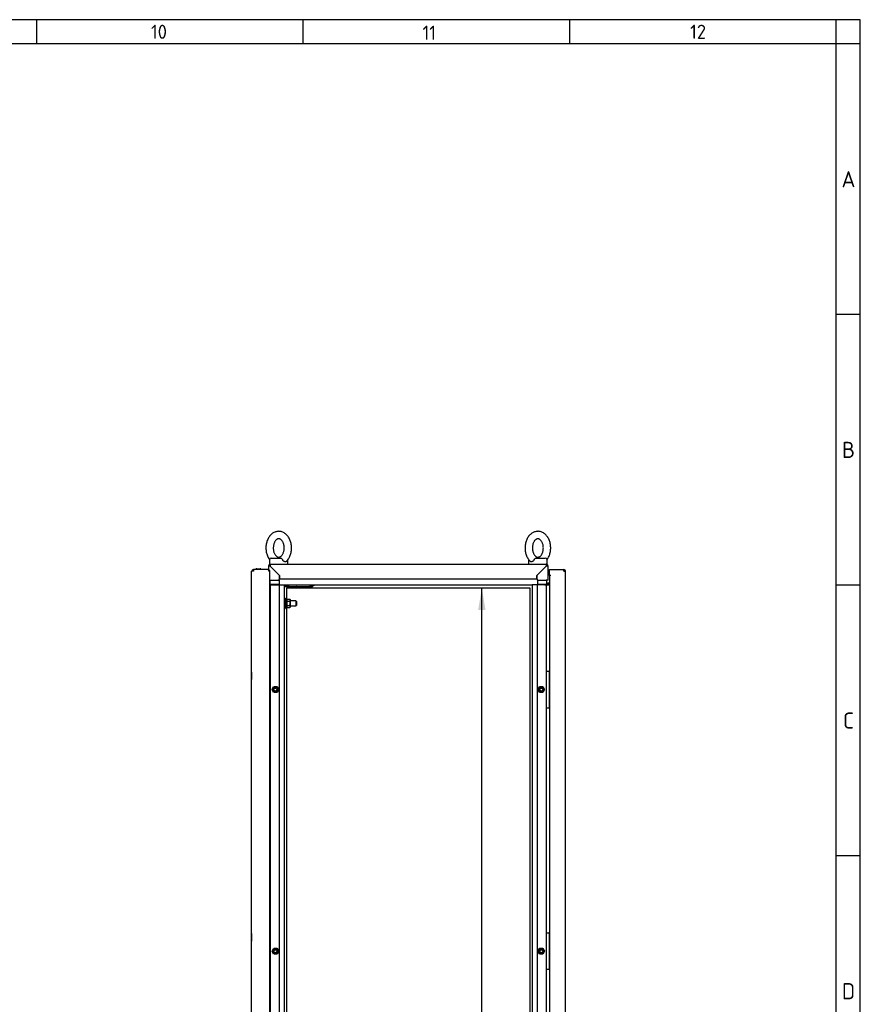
# Model space of a CAD drawing. Extents: x -15 to 412, y 11 to 308.
# Tile 9 of 9: x 307 to 412, y 165 to 288. Entities that reach past the tile are written whole.
import ezdxf
from ezdxf.lldxf.tags import DXFTag

# ---------------------------------------------------------------- set-up
doc = ezdxf.new("R2010")
doc.units = 0
doc.layers.get('0').update_dxf_attribs({"linetype": 'CONTINUOUS'})
for name, color, linetype in [('_TRANSLATION', 7, 'CONTINUOUS'), ('AE00100_03', 7, 'CONTINUOUS'), ('AE00198_03', 7, 'CONTINUOUS'), ('AE00217_25', 7, 'CONTINUOUS'), ('AE00219_00', 7, 'CONTINUOUS'), ('AE00219_03', 7, 'CONTINUOUS'), ('AE00224_00', 7, 'CONTINUOUS'), ('AE00368_00', 7, 'CONTINUOUS'), ('AE00500_10', 7, 'CONTINUOUS'), ('AE00715_01', 7, 'CONTINUOUS'), ('DEFAULT', 7, 'CONTINUOUS'), ('DV3__TRANSLATION', 7, 'CONTINUOUS'), ('F0000000_08', 7, 'CONTINUOUS'), ('F0000000_80', 7, 'CONTINUOUS'), ('F0000000_81', 7, 'CONTINUOUS'), ('M0000000_06', 7, 'CONTINUOUS'), ('M0000000_29', 7, 'CONTINUOUS'), ('M0000000_36', 7, 'CONTINUOUS'), ('M0000000_43', 7, 'CONTINUOUS'), ('M0000000_44', 7, 'CONTINUOUS'), ('M0000000_58', 7, 'CONTINUOUS')]:
    doc.layers.add(name, color=color, linetype=linetype)
doc.styles.add('SEACAD_ARIAL', font='arial.ttf')
doc.styles.add('SEACAD_ARIALI', font='ariali.ttf')
tags = doc.linetypes.add('CENTER2', pattern=[28.575, 19.05, -3.175, 3.175, -3.175]).pattern_tags.tags
tags[10:11] = [DXFTag(74, 4), DXFTag(75, 0), DXFTag(340, '0'), DXFTag(46, 0.0), DXFTag(50, 0.0), DXFTag(44, 0.0), DXFTag(45, 0.0)]
tags[8:9] = [DXFTag(74, 4), DXFTag(75, 0), DXFTag(340, '0'), DXFTag(46, 0.0), DXFTag(50, 0.0), DXFTag(44, 0.0), DXFTag(45, 0.0)]
tags[6:7] = [DXFTag(74, 4), DXFTag(75, 0), DXFTag(340, '0'), DXFTag(46, 0.0), DXFTag(50, 0.0), DXFTag(44, 0.0), DXFTag(45, 0.0)]
tags[4:5] = [DXFTag(74, 4), DXFTag(75, 0), DXFTag(340, '0'), DXFTag(46, 0.0), DXFTag(50, 0.0), DXFTag(44, 0.0), DXFTag(45, 0.0)]
doc.dimstyles.new('ISO', dxfattribs={"dimtxt": 2.75, "dimasz": 2.75, "dimexe": 1.375, "dimexo": 1.375, "dimgap": 0.6875, "dimtad": 1, "dimdec": 1, "dimlfac": 13.000013, "dimtxsty": 'SEACAD_ARIAL', "dimblk1": '_SE_FILLED', "dimblk2": '_SE_FILLED', "dimsah": 1, "dimcen": 1.375, "dimazin": 3, "dimtfac": 0.7, "dimtdec": 3, "dimtmove": 0, "dimatfit": 3})

# ---------------------------------------------------------------- blocks, each defined once
blk = doc.blocks.new('SE2')
at = {"layer": 'AE00100_03', "color": 7, "linetype": 'CONTINUOUS'}
blk.add_line((336.66, 218.99), (337.08, 218.99), dxfattribs=at)
for centre, start, end in [((336.66, 218.89), 90, 180), ((337.08, 218.89), 0, 90)]:
    blk.add_arc(centre, 0.1, start, end, dxfattribs=at)
at = {"layer": 'AE00198_03', "color": 7, "linetype": 'CONTINUOUS'}
for p, q in [((373.25, 206.02), (373.22, 206.02)), ((373.22, 205.21), (373.25, 205.21)), ((373.25, 202.56), (373.22, 202.56)), ((373.22, 201.75), (373.25, 201.75)), ((373.25, 173.33), (373.22, 173.33)), ((373.22, 172.52), (373.25, 172.52)), ((373.25, 169.87), (373.22, 169.87)), ((373.22, 169.06), (373.25, 169.06))]:
    blk.add_line(p, q, dxfattribs=at)
at = {"layer": 'AE00217_25', "color": 7, "linetype": 'CONTINUOUS'}
for p, q in [((340.29, 214.96), (340.14, 214.96)), ((340.14, 214.35), (340.29, 214.35)), ((341.54, 214.96), (340.87, 214.96)), ((340.87, 214.35), (341.54, 214.35)), ((341.54, 214.96), (341.54, 214.35)), ((341.64, 214.91), (341.54, 214.96)), ((341.54, 214.35), (341.64, 214.4)), ((341.64, 214.91), (341.64, 214.4))]:
    blk.add_line(p, q, dxfattribs=at)
at = {"layer": 'AE00219_00', "color": 7, "linetype": 'CONTINUOUS'}
for p, q in [((340.76, 216.73), (340.72, 216.69)), ((340.72, 216.69), (341.64, 216.69)), ((340.72, 216.69), (340.72, 216.66)), ((340.72, 216.66), (341.64, 216.66)), ((340.95, 216.96), (340.95, 216.92)), ((341.41, 216.92), (341.41, 216.96)), ((341.64, 216.69), (341.6, 216.73)), ((341.64, 216.66), (341.64, 216.69)), ((342.68, 216.73), (342.64, 216.69)), ((342.64, 216.69), (343.56, 216.69)), ((342.64, 216.69), (342.64, 216.66)), ((342.64, 216.66), (343.56, 216.66)), ((342.87, 216.96), (342.87, 216.92)), ((343.33, 216.92), (343.33, 216.96)), ((343.56, 216.69), (343.52, 216.73)), ((343.56, 216.66), (343.56, 216.69))]:
    blk.add_line(p, q, dxfattribs=at)
at = {"layer": 'AE00219_03', "color": 7, "linetype": 'CONTINUOUS'}
for p, q in [((336.01, 206.08), (336.01, 205.16)), ((336.02, 206.08), (336.01, 206.08)), ((336.01, 205.16), (336.02, 205.16)), ((336.01, 173.39), (336.01, 172.46)), ((336.02, 173.39), (336.01, 173.39)), ((336.01, 172.46), (336.02, 172.46))]:
    blk.add_line(p, q, dxfattribs=at)
at = {"layer": 'AE00224_00', "color": 7, "linetype": 'CONTINUOUS'}
for p, q in [((340.29, 214), (340.29, 215.31)), ((340.41, 215.31), (340.29, 215.31)), ((340.41, 214), (340.41, 215.31)), ((340.48, 215.12), (340.41, 215.31)), ((340.41, 214), (340.48, 214.19)), ((340.48, 215.19), (340.79, 215.19)), ((340.48, 215.06), (340.48, 215.19)), ((340.48, 214.92), (340.48, 215.06)), ((340.48, 214.92), (340.79, 214.92)), ((340.48, 214.66), (340.48, 214.92)), ((340.48, 214.39), (340.48, 214.66)), ((340.48, 214.39), (340.79, 214.39)), ((340.48, 214.26), (340.48, 214.39)), ((340.48, 214.12), (340.48, 214.26)), ((340.48, 214.12), (340.79, 214.12)), ((340.87, 215.08), (340.79, 215.19)), ((340.79, 214.12), (340.87, 214.23)), ((340.87, 214.23), (340.87, 215.08)), ((340.29, 214), (340.41, 214))]:
    blk.add_line(p, q, dxfattribs=at)
for points, knots in [([(340.79, 214.92), (340.82, 214.97), (340.84, 215.01), (340.84, 215.07), (340.84, 215.08), (340.83, 215.1), (340.83, 215.11), (340.82, 215.15), (340.8, 215.17), (340.79, 215.19)], [0, 0, 0, 0, 0.5, 0.5, 0.625, 0.625, 0.75, 0.75, 1, 1, 1, 1]), ([(340.79, 214.39), (340.8, 214.43), (340.82, 214.48), (340.84, 214.56), (340.84, 214.61), (340.84, 214.68), (340.84, 214.7), (340.83, 214.75), (340.83, 214.77), (340.82, 214.84), (340.8, 214.88), (340.79, 214.92)], [0, 0, 0, 0, 0.25, 0.25, 0.5, 0.5, 0.625, 0.625, 0.75, 0.75, 1, 1, 1, 1]), ([(340.79, 214.12), (340.82, 214.17), (340.84, 214.21), (340.84, 214.27), (340.84, 214.28), (340.83, 214.3), (340.83, 214.31), (340.82, 214.35), (340.8, 214.37), (340.79, 214.39)], [0, 0, 0, 0, 0.5, 0.5, 0.625, 0.625, 0.75, 0.75, 1, 1, 1, 1])]:
    blk.add_open_spline(points, degree=3, knots=knots, dxfattribs=at)
at = {"layer": 'AE00368_00', "color": 7, "linetype": 'CONTINUOUS'}
for p, q in [((340.39, 216.96), (340.39, 216.92)), ((341.96, 216.92), (341.96, 216.96)), ((342.32, 216.96), (342.32, 216.92)), ((343.64, 216.92), (343.88, 216.92)), ((343.88, 216.92), (343.88, 216.96))]:
    blk.add_line(p, q, dxfattribs=at)
for centre, start, end in [((340.68, 216.98), 270, 343.3985), ((341.67, 216.98), 196.6015, 270), ((342.61, 216.98), 270, 343.3985), ((343.59, 216.98), 196.6015, 270)]:
    blk.add_arc(centre, 0.0538, start, end, dxfattribs=at)
at = {"layer": 'AE00500_10', "color": 7, "linetype": 'CONTINUOUS'}
for p, q in [((338.29, 205.98), (338.33, 205.98)), ((338.33, 205.26), (338.29, 205.26)), ((338.57, 203.89), (338.77, 204.25)), ((338.78, 204.25), (339.19, 204.25)), ((339.19, 204.25), (339.4, 203.89)), ((371.8, 203.89), (372.01, 204.25)), ((372.01, 204.25), (372.42, 204.25)), ((372.43, 204.25), (372.63, 203.89)), ((338.77, 203.53), (338.57, 203.88)), ((338.65, 203.89), (338.82, 204.17)), ((338.82, 203.6), (338.65, 203.89)), ((339.19, 203.52), (338.78, 203.52)), ((338.82, 204.17), (339.15, 204.17)), ((339.15, 203.6), (338.82, 203.6)), ((339.15, 204.17), (339.32, 203.89)), ((339.32, 203.89), (339.15, 203.6)), ((339.4, 203.88), (339.19, 203.53)), ((372.01, 203.53), (371.8, 203.88)), ((371.88, 203.89), (372.05, 204.17)), ((372.05, 203.6), (371.88, 203.89)), ((372.42, 203.52), (372.01, 203.52)), ((372.05, 204.17), (372.38, 204.17)), ((372.38, 203.6), (372.05, 203.6)), ((372.38, 204.17), (372.55, 203.89)), ((372.55, 203.89), (372.38, 203.6)), ((372.63, 203.88), (372.43, 203.53)), ((338.29, 202.52), (338.33, 202.52)), ((338.33, 201.79), (338.29, 201.79)), ((338.29, 173.29), (338.33, 173.29)), ((338.33, 172.56), (338.29, 172.56)), ((338.57, 171.2), (338.77, 171.55)), ((338.77, 170.83), (338.57, 171.19)), ((338.65, 171.19), (338.82, 171.48)), ((338.82, 170.91), (338.65, 171.19)), ((338.78, 171.56), (339.19, 171.56)), ((338.82, 171.48), (339.15, 171.48)), ((339.15, 171.48), (339.32, 171.19)), ((339.32, 171.19), (339.15, 170.91)), ((339.19, 171.55), (339.4, 171.2)), ((339.4, 171.19), (339.19, 170.83)), ((371.8, 171.2), (372.01, 171.55)), ((372.01, 170.83), (371.8, 171.19)), ((371.88, 171.19), (372.05, 171.48)), ((372.05, 170.91), (371.88, 171.19)), ((372.01, 171.56), (372.42, 171.56)), ((372.05, 171.48), (372.38, 171.48)), ((372.38, 171.48), (372.55, 171.19)), ((372.55, 171.19), (372.38, 170.91)), ((372.43, 171.55), (372.63, 171.2)), ((372.63, 171.19), (372.43, 170.83)), ((338.29, 169.82), (338.33, 169.82)), ((339.19, 170.83), (338.78, 170.83)), ((339.15, 170.91), (338.82, 170.91)), ((372.42, 170.83), (372.01, 170.83)), ((372.38, 170.91), (372.05, 170.91)), ((338.33, 169.1), (338.29, 169.1))]:
    blk.add_line(p, q, dxfattribs=at)
for centre in [(338.98, 203.89), (372.22, 203.89), (338.98, 171.19), (372.22, 171.19)]:
    blk.add_circle(centre, 0.189, dxfattribs=at)
for centre, radius, start, end in [((338.78, 204.24), 0.00385, 90, 150), ((339.19, 204.24), 0.00385, 30, 90), ((372.01, 204.24), 0.00385, 90, 150), ((372.42, 204.24), 0.00385, 30, 90), ((338.57, 203.89), 0.00385, 150, 210), ((338.98, 203.89), 0.231, 75, 15), ((338.78, 203.53), 0.00385, 210, 270), ((339.19, 203.53), 0.00385, 270, 330), ((339.4, 203.89), 0.00385, 330, 30), ((371.8, 203.89), 0.00385, 150, 210), ((372.22, 203.89), 0.231, 75, 15), ((372.01, 203.53), 0.00385, 210, 270), ((372.42, 203.53), 0.00385, 270, 330), ((372.63, 203.89), 0.00385, 330, 30), ((338.57, 171.19), 0.00385, 150, 210), ((338.98, 171.19), 0.231, 75, 15), ((338.78, 171.55), 0.00385, 90, 150), ((339.19, 171.55), 0.00385, 30, 90), ((339.4, 171.19), 0.00385, 330, 30), ((371.8, 171.19), 0.00385, 150, 210), ((372.22, 171.19), 0.231, 75, 15), ((372.01, 171.55), 0.00385, 90, 150), ((372.42, 171.55), 0.00385, 30, 90), ((372.63, 171.19), 0.00385, 330, 30), ((338.78, 170.84), 0.00385, 210, 270), ((339.19, 170.84), 0.00385, 270, 330), ((372.01, 170.84), 0.00385, 210, 270), ((372.42, 170.84), 0.00385, 270, 330)]:
    blk.add_arc(centre, radius, start, end, dxfattribs=at)
at = {"layer": 'AE00715_01', "color": 7, "linetype": 'CONTINUOUS'}
for p, q in [((338.48, 220.31), (339.66, 220.31)), ((371.54, 220.31), (372.72, 220.31)), ((338.25, 220.08), (338.25, 219.54)), ((338.25, 219.54), (338.35, 219.54)), ((338.95, 219.54), (339.87, 219.54)), ((340.56, 219.54), (340.56, 220.08)), ((370.64, 220.08), (370.64, 219.54)), ((371.33, 219.54), (372.25, 219.54)), ((372.85, 219.54), (372.95, 219.54)), ((372.95, 219.54), (372.95, 220.08))]:
    blk.add_line(p, q, dxfattribs=at)
for centre, start, end in [((338.48, 220.08), 90, 180), ((372.72, 220.08), 0, 90), ((340.33, 220.08), 0, 10.5208), ((370.87, 220.08), 169.4373, 180)]:
    blk.add_arc(centre, 0.231, start, end, dxfattribs=at)
for points, knots in [([(339.41, 223.66), (339.36, 223.65), (339.26, 223.65), (339.09, 223.62), (338.9, 223.56), (338.72, 223.47), (338.55, 223.35), (338.4, 223.21), (338.26, 223.04), (338.13, 222.85), (338.02, 222.64), (337.93, 222.42), (337.87, 222.18), (337.82, 221.94), (337.8, 221.69), (337.8, 221.44), (337.83, 221.19), (337.88, 220.94), (337.95, 220.71), (338.04, 220.48), (338.14, 220.28), (338.22, 220.17), (338.26, 220.12)], [0, 0, 0, 0, 0.0298161, 0.0750294, 0.1202531, 0.165812, 0.211972, 0.2588841, 0.3065619, 0.354895, 0.4037001, 0.4527876, 0.5020055, 0.5512569, 0.6005257, 0.6498292, 0.6992021, 0.748673, 0.798279, 0.8480386, 0.8979321, 0.9385814, 0.9385814, 0.9385814, 0.9385814]), ([(339.41, 222.73), (339.42, 222.73), (339.46, 222.73), (339.53, 222.72), (339.61, 222.68), (339.7, 222.61), (339.79, 222.53), (339.87, 222.41), (339.95, 222.28), (340.01, 222.12), (340.05, 221.95), (340.08, 221.78), (340.09, 221.59), (340.08, 221.41), (340.06, 221.23), (340.01, 221.06), (339.95, 220.9), (339.88, 220.77), (339.8, 220.65), (339.72, 220.56), (339.63, 220.49), (339.55, 220.45), (339.46, 220.43), (339.38, 220.42), (339.29, 220.44), (339.21, 220.48), (339.12, 220.54), (339.03, 220.63), (338.95, 220.74), (338.87, 220.87), (338.81, 221.03), (338.77, 221.2), (338.74, 221.37), (338.72, 221.56), (338.73, 221.74), (338.76, 221.92), (338.8, 222.09), (338.86, 222.25), (338.93, 222.39), (339.01, 222.5), (339.09, 222.59), (339.18, 222.66), (339.27, 222.71), (339.34, 222.73), (339.39, 222.73), (339.41, 222.73)], [0, 0, 0, 0, 0.011208, 0.038243, 0.062345, 0.085024, 0.109156, 0.132544, 0.155672, 0.178763, 0.201893, 0.225095, 0.248353, 0.271628, 0.294862, 0.318, 0.341007, 0.363877, 0.386658, 0.40946, 0.432501, 0.456238, 0.481495, 0.509651, 0.536938, 0.561143, 0.583874, 0.608062, 0.631473, 0.654606, 0.677697, 0.700824, 0.724022, 0.747278, 0.770554, 0.793792, 0.816935, 0.839948, 0.862824, 0.885607, 0.908405, 0.931427, 0.955118, 0.980279, 1, 1, 1, 1]), ([(340.37, 219.91), (340.39, 219.93), (340.46, 220), (340.58, 220.15), (340.7, 220.34), (340.81, 220.55), (340.89, 220.77), (340.96, 221.01), (341, 221.25), (341.01, 221.51), (341.01, 221.76), (340.98, 222.01), (340.93, 222.25), (340.86, 222.49), (340.76, 222.71), (340.65, 222.92), (340.51, 223.1), (340.36, 223.27), (340.18, 223.41), (340, 223.52), (339.81, 223.6), (339.62, 223.64), (339.48, 223.66), (339.42, 223.66), (339.41, 223.66)], [0, 0, 0, 0, 0.021224, 0.069015, 0.117438, 0.166302, 0.215424, 0.264655, 0.313915, 0.363193, 0.41251, 0.461901, 0.511396, 0.56103, 0.610818, 0.660729, 0.710628, 0.760314, 0.80952, 0.857982, 0.905532, 0.952162, 0.995149, 1, 1, 1, 1]), ([(371.79, 223.66), (371.75, 223.65), (371.65, 223.65), (371.47, 223.62), (371.29, 223.56), (371.11, 223.47), (370.94, 223.35), (370.78, 223.21), (370.64, 223.04), (370.51, 222.85), (370.41, 222.64), (370.32, 222.42), (370.25, 222.18), (370.21, 221.94), (370.19, 221.69), (370.19, 221.44), (370.21, 221.19), (370.26, 220.94), (370.33, 220.71), (370.42, 220.48), (370.54, 220.27), (370.67, 220.08), (370.77, 219.96), (370.83, 219.91), (370.83, 219.91)], [0, 0, 0, 0, 0.029812, 0.075019, 0.120236, 0.165788, 0.211942, 0.258847, 0.306518, 0.354844, 0.403642, 0.452723, 0.501933, 0.551178, 0.600439, 0.649736, 0.699102, 0.748566, 0.798164, 0.847917, 0.897803, 0.947702, 0.997422, 1, 1, 1, 1]), ([(371.79, 222.73), (371.81, 222.73), (371.84, 222.73), (371.91, 222.72), (372, 222.68), (372.08, 222.61), (372.17, 222.53), (372.26, 222.41), (372.33, 222.28), (372.39, 222.12), (372.44, 221.95), (372.47, 221.78), (372.48, 221.59), (372.47, 221.41), (372.44, 221.23), (372.4, 221.06), (372.34, 220.9), (372.27, 220.77), (372.19, 220.65), (372.1, 220.56), (372.02, 220.49), (371.93, 220.45), (371.85, 220.43), (371.76, 220.42), (371.68, 220.44), (371.59, 220.48), (371.5, 220.54), (371.42, 220.63), (371.33, 220.74), (371.26, 220.87), (371.2, 221.03), (371.15, 221.2), (371.12, 221.37), (371.11, 221.56), (371.12, 221.74), (371.14, 221.92), (371.18, 222.09), (371.24, 222.25), (371.31, 222.39), (371.39, 222.5), (371.48, 222.59), (371.56, 222.66), (371.65, 222.71), (371.73, 222.73), (371.77, 222.73), (371.79, 222.73)], [0, 0, 0, 0, 0.011208, 0.038243, 0.062345, 0.085024, 0.109156, 0.132544, 0.155672, 0.178763, 0.201893, 0.225095, 0.248353, 0.271628, 0.294862, 0.318, 0.341007, 0.363877, 0.386658, 0.40946, 0.432501, 0.456238, 0.481495, 0.509651, 0.536938, 0.561143, 0.583874, 0.608062, 0.631473, 0.654606, 0.677697, 0.700824, 0.724022, 0.747278, 0.770554, 0.793792, 0.816935, 0.839948, 0.862824, 0.885607, 0.908405, 0.931427, 0.955118, 0.980279, 1, 1, 1, 1]), ([(372.94, 220.12), (372.95, 220.13), (373, 220.2), (373.09, 220.34), (373.19, 220.55), (373.28, 220.77), (373.34, 221.01), (373.38, 221.25), (373.4, 221.51), (373.39, 221.76), (373.37, 222.01), (373.32, 222.25), (373.24, 222.49), (373.15, 222.71), (373.03, 222.92), (372.89, 223.1), (372.74, 223.27), (372.57, 223.41), (372.39, 223.52), (372.19, 223.6), (372, 223.64), (371.86, 223.66), (371.8, 223.66), (371.79, 223.66)], [0.0616899, 0.0616899, 0.0616899, 0.0616899, 0.0691647, 0.1175792, 0.1664362, 0.2155498, 0.2647733, 0.3140252, 0.3632953, 0.4126046, 0.4619874, 0.5114743, 0.5611007, 0.6108807, 0.6607836, 0.7106746, 0.7603522, 0.8095503, 0.858005, 0.9055472, 0.9521693, 0.9951498, 1, 1, 1, 1]), ([(339.66, 220.31), (339.67, 220.31), (339.68, 220.31), (339.7, 220.3), (339.71, 220.3), (339.73, 220.28), (339.74, 220.28), (339.76, 220.26), (339.77, 220.25), (339.79, 220.23), (339.8, 220.22), (339.82, 220.19), (339.83, 220.18), (339.86, 220.14), (339.88, 220.11), (339.89, 220.08)], [0, 0, 0, 0, 0.125, 0.125, 0.25, 0.25, 0.375, 0.375, 0.5, 0.5, 0.625, 0.625, 0.75, 0.75, 1, 1, 1, 1]), ([(371.31, 220.08), (371.32, 220.11), (371.34, 220.14), (371.37, 220.18), (371.38, 220.19), (371.4, 220.22), (371.41, 220.23), (371.43, 220.25), (371.44, 220.26), (371.46, 220.28), (371.47, 220.28), (371.49, 220.3), (371.5, 220.3), (371.52, 220.31), (371.53, 220.31), (371.54, 220.31)], [0, 0, 0, 0, 0.25, 0.25, 0.375, 0.375, 0.5, 0.5, 0.625, 0.625, 0.75, 0.75, 0.875, 0.875, 1, 1, 1, 1]), ([(340.37, 219.91), (340.36, 219.9), (340.35, 219.89), (340.33, 219.88), (340.32, 219.87), (340.29, 219.86), (340.28, 219.86), (340.25, 219.85), (340.24, 219.85), (340.21, 219.85), (340.19, 219.85), (340.16, 219.86), (340.15, 219.86), (340.12, 219.87), (340.1, 219.88), (340.07, 219.89), (340.06, 219.9), (340.01, 219.93), (339.99, 219.95), (339.95, 220), (339.93, 220.01), (339.91, 220.04), (339.9, 220.06), (339.89, 220.08)], [0.2562462, 0.2562462, 0.2562462, 0.2562462, 0.3125, 0.3125, 0.375, 0.375, 0.4375, 0.4375, 0.5, 0.5, 0.5625, 0.5625, 0.625, 0.625, 0.6875, 0.6875, 0.75, 0.75, 0.875, 0.875, 0.9375, 0.9375, 1, 1, 1, 1]), ([(371.31, 220.08), (371.29, 220.04), (371.27, 220.01), (371.22, 219.96), (371.19, 219.93), (371.14, 219.9), (371.13, 219.89), (371.1, 219.88), (371.08, 219.87), (371.05, 219.86), (371.04, 219.86), (371.01, 219.85), (370.99, 219.85), (370.96, 219.85), (370.95, 219.85), (370.92, 219.86), (370.91, 219.86), (370.88, 219.87), (370.87, 219.88), (370.85, 219.89), (370.84, 219.9), (370.83, 219.91)], [0, 0, 0, 0, 0.125, 0.125, 0.25, 0.25, 0.3125, 0.3125, 0.375, 0.375, 0.4375, 0.4375, 0.5, 0.5, 0.5625, 0.5625, 0.625, 0.625, 0.6875, 0.6875, 0.7433418, 0.7433418, 0.7433418, 0.7433418])]:
    blk.add_open_spline(points, degree=3, knots=knots, dxfattribs=at)
at = {"layer": 'DV3__TRANSLATION', "color": 7, "linetype": 'CENTER2'}
for p, q in [((340.41, 216.58), (370.79, 216.58)), ((340.41, 83.5), (340.41, 216.58)), ((370.79, 216.58), (370.79, 83.5))]:
    blk.add_line(p, q, dxfattribs=at)
at = {"layer": 'F0000000_08', "color": 7, "linetype": 'CONTINUOUS'}
for p, q in [((372.87, 201.62), (372.87, 206.16)), ((372.91, 206.19), (372.95, 206.19)), ((372.95, 206.19), (373.14, 206.19)), ((373.14, 206.19), (373.18, 206.19)), ((373.18, 206.19), (373.18, 206.19)), ((373.2, 206.19), (373.18, 206.19)), ((373.22, 206.16), (373.22, 201.62)), ((373.23, 206.18), (373.25, 206.14)), ((372.95, 201.58), (372.91, 201.58)), ((373.14, 201.58), (372.95, 201.58)), ((373.18, 201.58), (373.14, 201.58)), ((373.18, 201.58), (373.18, 201.58)), ((373.25, 201.63), (373.23, 201.59)), ((372.91, 173.5), (372.95, 173.5)), ((372.95, 173.5), (373.14, 173.5)), ((373.14, 173.5), (373.18, 173.5)), ((373.18, 173.5), (373.18, 173.5)), ((373.2, 173.5), (373.18, 173.5)), ((373.23, 173.49), (373.25, 173.45)), ((372.87, 168.92), (372.87, 173.46)), ((373.22, 173.46), (373.22, 168.92)), ((372.95, 168.89), (372.91, 168.89)), ((373.14, 168.89), (372.95, 168.89)), ((373.18, 168.89), (373.14, 168.89)), ((373.18, 168.89), (373.18, 168.89)), ((373.25, 168.94), (373.23, 168.9))]:
    blk.add_line(p, q, dxfattribs=at)
for centre, start, end in [((372.91, 206.16), 90, 180), ((373.18, 206.16), 0, 90), ((373.2, 206.16), 36.8699, 90), ((372.91, 201.62), 180, 270), ((373.18, 201.62), 270, 0), ((373.2, 201.62), 270, 323.1301), ((372.91, 173.46), 90, 180), ((373.18, 173.46), 0, 90), ((373.2, 173.46), 36.8699, 90), ((372.91, 168.92), 180, 270), ((373.18, 168.92), 270, 0), ((373.2, 168.92), 270, 323.1301)]:
    blk.add_arc(centre, 0.0385, start, end, dxfattribs=at)
at = {"layer": 'F0000000_80', "color": 7, "linetype": 'CONTINUOUS'}
for p, q in [((336.02, 81.41), (336.02, 218.67)), ((336.24, 218.67), (336.02, 218.67)), ((336.24, 218.89), (336.24, 218.89)), ((338.14, 218.89), (336.24, 218.89)), ((338.18, 218.77), (338.08, 218.67)), ((338.14, 218.73), (338.08, 218.67)), ((338.14, 218.89), (338.14, 218.73)), ((338.29, 218.77), (338.18, 218.77)), ((338.29, 81.31), (338.29, 218.77))]:
    blk.add_line(p, q, dxfattribs=at)
for centre, radius, start, end in [((336.24, 218.67), 0.215, 90, 180), ((349.62, 218.68), 13.38, 179.1297, 180.0518)]:
    blk.add_arc(centre, radius, start, end, dxfattribs=at)
at = {"layer": 'F0000000_81', "color": 7, "linetype": 'CONTINUOUS'}
for p, q in [((373.25, 218.67), (373.25, 218.89)), ((373.25, 218.89), (375.04, 218.89)), ((373.25, 218.12), (373.25, 218.67)), ((373.43, 218.12), (373.25, 218.12)), ((373.43, 218.12), (373.25, 218.12)), ((373.25, 218.12), (373.25, 81.96)), ((373.43, 218.12), (373.43, 218.12)), ((373.43, 218.12), (373.43, 218.12)), ((375.04, 218.89), (375.04, 218.89)), ((375.04, 218.67), (375.25, 218.67)), ((375.25, 81.41), (375.25, 218.67))]:
    blk.add_line(p, q, dxfattribs=at)
for centre, radius, start, end in [((375.04, 218.67), 0.215, 0, 90), ((363.19, 218.69), 11.85, 359.8886, 0.9299)]:
    blk.add_arc(centre, radius, start, end, dxfattribs=at)
at = {"layer": 'M0000000_06', "color": 7, "linetype": 'CONTINUOUS'}
for p, q in [((338.29, 217.04), (338.52, 217.04)), ((338.29, 216.96), (338.52, 216.96)), ((338.33, 217.04), (338.33, 217.54)), ((338.52, 217.04), (339.45, 217.04)), ((338.52, 216.96), (339.45, 216.96)), ((371.75, 217.04), (372.68, 217.04)), ((372.68, 216.96), (371.75, 216.96)), ((372.68, 217.04), (372.93, 217.04)), ((372.68, 216.96), (372.93, 216.96)), ((372.87, 217.54), (372.87, 217.04)), ((372.93, 217.04), (372.93, 217.54)), ((372.93, 217.04), (372.93, 216.96))]:
    blk.add_line(p, q, dxfattribs=at)
at = {"layer": 'M0000000_29', "color": 7, "linetype": 'CONTINUOUS'}
for p, q in [((338.33, 216.96), (338.33, 83.12)), ((339.54, 216.96), (339.45, 216.96)), ((339.45, 216.96), (339.45, 83.12)), ((339.54, 216.96), (339.85, 216.96)), ((339.85, 216.96), (340.14, 216.96)), ((340.14, 83.12), (340.14, 216.96)), ((371.06, 216.96), (371.06, 83.12)), ((371.35, 216.96), (371.06, 216.96)), ((371.66, 216.96), (371.35, 216.96)), ((371.75, 216.96), (371.66, 216.96)), ((371.75, 83.12), (371.75, 216.96)), ((372.87, 206.16), (372.87, 216.96)), ((372.93, 216.96), (372.97, 216.96)), ((372.97, 216.96), (373.25, 216.96)), ((372.87, 173.46), (372.87, 201.62)), ((372.87, 131.16), (372.87, 168.92))]:
    blk.add_line(p, q, dxfattribs=at)
at = {"layer": 'M0000000_36', "color": 7, "linetype": 'CONTINUOUS'}
for p, q in [((338.14, 219.32), (338.14, 218.73)), ((338.35, 219.54), (338.94, 219.54)), ((338.35, 219.32), (339.52, 218.15)), ((339.52, 218.15), (338.35, 219.32)), ((338.35, 219.32), (338.35, 219.32)), ((339.88, 219.54), (371.32, 219.54)), ((371.68, 218.15), (372.85, 219.32)), ((372.85, 219.32), (371.68, 218.15)), ((372.26, 219.54), (372.85, 219.54)), ((372.85, 219.32), (372.85, 219.32)), ((373.06, 217.54), (373.06, 219.32)), ((339.52, 218.15), (339.52, 217.66)), ((339.52, 217.66), (339.52, 218.15)), ((371.68, 217.66), (371.68, 218.15)), ((371.68, 218.15), (371.68, 217.66)), ((338.35, 217.54), (338.29, 217.54)), ((338.35, 217.54), (339.45, 217.54)), ((371.75, 217.54), (372.85, 217.54)), ((373.06, 217.54), (372.85, 217.54))]:
    blk.add_line(p, q, dxfattribs=at)
for centre, radius, start, end in [((338.29, 219.34), 0.152, 178.2795, 186.0925), ((338.34, 231.81), 12.48, 269.1032, 270.0851), ((372.85, 219.32), 0.215, 4.2591, 90), ((372.86, 232.71), 13.38, 269.9482, 270.8703), ((372.8, 219.35), 0.265, 354.9689, 358.9547)]:
    blk.add_arc(centre, radius, start, end, dxfattribs=at)
for points, knots in [([(338.35, 219.54), (338.35, 219.54), (338.35, 219.54), (338.34, 219.54), (338.33, 219.54), (338.32, 219.54), (338.31, 219.54), (338.29, 219.53), (338.27, 219.52), (338.25, 219.52), (338.23, 219.5), (338.22, 219.49), (338.2, 219.48), (338.19, 219.46), (338.17, 219.44), (338.16, 219.43), (338.15, 219.41), (338.15, 219.39), (338.14, 219.38), (338.14, 219.37), (338.14, 219.36), (338.14, 219.35), (338.14, 219.34), (338.14, 219.34)], [0, 0, 0, 0, 0.0156294, 0.0312587, 0.0625152, 0.0937715, 0.1250279, 0.1875219, 0.2500159, 0.3125099, 0.3750038, 0.4374978, 0.4999918, 0.5624857, 0.6249797, 0.6874736, 0.7499676, 0.8124616, 0.843718, 0.8749744, 0.9062308, 0.9374872, 0.9478054, 0.9478054, 0.9478054, 0.9478054]), ([(338.35, 219.54), (338.35, 219.54), (338.35, 219.53), (338.35, 219.51), (338.35, 219.5), (338.35, 219.46), (338.35, 219.43), (338.35, 219.38), (338.35, 219.35), (338.35, 219.32)], [0, 0, 0, 0, 0.25, 0.25, 0.5, 0.5, 0.75, 0.75, 1, 1, 1, 1]), ([(372.85, 219.54), (372.85, 219.54), (372.85, 219.54), (372.85, 219.54), (372.85, 219.54), (372.85, 219.54), (372.85, 219.54), (372.85, 219.53), (372.85, 219.52), (372.85, 219.52), (372.85, 219.5), (372.85, 219.49), (372.85, 219.48), (372.85, 219.46), (372.85, 219.44), (372.85, 219.43), (372.85, 219.41), (372.85, 219.39), (372.85, 219.37), (372.85, 219.36), (372.85, 219.35), (372.85, 219.34), (372.85, 219.33), (372.85, 219.33), (372.85, 219.32)], [0, 0, 0, 0, 0.015632, 0.031264, 0.062522, 0.093779, 0.125036, 0.187528, 0.25002, 0.312514, 0.37501, 0.437506, 0.5, 0.562494, 0.62499, 0.687486, 0.74998, 0.812472, 0.874964, 0.906221, 0.937478, 0.968736, 0.984368, 1, 1, 1, 1])]:
    blk.add_open_spline(points, degree=3, knots=knots, dxfattribs=at)
at = {"layer": 'M0000000_43', "color": 7, "linetype": 'CONTINUOUS'}
for p, q in [((373.02, 217.06), (372.93, 217.06)), ((373.25, 217.16), (373.02, 217.16)), ((373.02, 217.16), (373.02, 217.06)), ((373.02, 217.06), (373.25, 217.06)), ((373.25, 217.06), (373.02, 217.06)), ((373.02, 217.06), (373.02, 216.96))]:
    blk.add_line(p, q, dxfattribs=at)
for radius, start in [(0.154, 231.3178), (0.246, 247.0066)]:
    blk.add_arc((373.02, 217.31), radius, start, 270, dxfattribs=at)
at = {"layer": 'M0000000_44', "color": 7, "linetype": 'CONTINUOUS'}
for p, q in [((339.45, 217.56), (339.45, 217.66)), ((371.75, 217.66), (339.45, 217.66)), ((339.45, 217.56), (339.45, 217.25)), ((339.45, 217.25), (339.45, 216.96)), ((340.14, 216.96), (371.06, 216.96)), ((371.75, 217.56), (371.75, 217.66)), ((371.75, 217.56), (371.75, 217.25)), ((371.75, 217.25), (371.75, 216.96))]:
    blk.add_line(p, q, dxfattribs=at)
at = {"layer": 'M0000000_58', "color": 7, "linetype": 'CONTINUOUS'}
for p, q in [((340.14, 216.92), (340.25, 216.92)), ((340.25, 216.73), (340.14, 216.73)), ((340.25, 216.92), (340.64, 216.92)), ((340.25, 216.73), (340.25, 216.92)), ((340.64, 216.73), (340.25, 216.73)), ((343.25, 216.92), (340.64, 216.92)), ((343.25, 216.73), (340.64, 216.73)), ((343.25, 216.92), (343.64, 216.92)), ((343.64, 216.73), (343.25, 216.73)), ((343.64, 216.92), (343.64, 216.73))]:
    blk.add_line(p, q, dxfattribs=at)
blk = doc.blocks.new('DMBLK143')
at = {"layer": '_TRANSLATION', "linetype": 'CONTINUOUS'}
for points in [[(365.25, 213.83), (364.79, 216.58), (364.33, 213.83)], [(365.25, 86.25), (364.33, 86.25), (364.79, 83.5)]]:
    blk.add_hatch(color=7, dxfattribs=at).paths.add_polyline_path(points)
at = {"layer": '_TRANSLATION', "color": 7, "linetype": 'CONTINUOUS'}
for p, q in [((341.78, 216.58), (366.17, 216.58)), ((364.79, 83.5), (364.79, 216.58)), ((341.78, 83.5), (366.17, 83.5))]:
    blk.add_line(p, q, dxfattribs=at)
at = {"layer": '_TRANSLATION', "color": 7, "linetype": 'CONTINUOUS', "style": 'SEACAD_ARIALI'}
blk.add_text('1730', height=2.75, rotation=90, dxfattribs=at).set_placement((364.1, 145.76))
blk = doc.blocks.new('_SE_FILLED')
at = {"color": 0}
blk.add_line((0, 0), (-1, 0), dxfattribs=at)
blk.add_solid([(0, 0), (-1, -0.1665), (-1, 0.1665), (0, 0)], dxfattribs=at)

msp = doc.modelspace()

# ---------------------------------------------------------------- linework, layer by layer
at = {"color": 7, "linetype": 'CONTINUOUS'}
for p, q in [((412.092, 287.5885), (6.2345, 287.5885)), ((309.1133, 287.5885), (309.1133, 284.5597)), ((342.4299, 287.5885), (342.4299, 284.5597)), ((375.7466, 287.5885), (375.7466, 284.5597)), ((412.092, 10.9591), (412.092, 287.5885)), ((412.092, 250.7382), (409.0633, 250.7382)), ((412.092, 216.9167), (409.0633, 216.9167)), ((412.092, 183.0953), (409.0633, 183.0953))]:
    msp.add_line(p, q, dxfattribs=at)
at = {"layer": 'DEFAULT', "color": 7, "linetype": 'CONTINUOUS'}
for p, q in [((409.0633, 10.9591), (409.0633, 287.5885)), ((412.092, 284.5597), (6.2345, 284.5597))]:
    msp.add_line(p, q, dxfattribs=at)

# ---------------------------------------------------------------- block references
at = {"layer": '_TRANSLATION'}
msp.add_blockref('SE2', (0, 0), dxfattribs=at)

# ---------------------------------------------------------------- texts
at = {"attachment_point": 8}
for s, insert, char_height, width in [('{\\fSolid Edge ANSI|b0||i0||c0|p34;\\C7;\\H1.766793;\\W1.;10}', (324.4377, 285.1956), 1.766793, 11.198596), ('{\\fSolid Edge ANSI|b0||i0||c0|p34;\\C7;\\H1.766793;\\W1.;11}', (358.2181, 285.0726), 1.766793, 10.091042), ('{\\fSolid Edge ANSI|b0||i0||c0|p34;\\C7;\\H1.766793;\\W1.;12}', (391.8139, 285.1956), 1.766793, 8.860427), ('{\\fSolid Edge ANSI|b0||i0||c0|p34;\\C7;\\H2.019192;\\W1.;A}', (410.6121, 266.6451), 2.019192, 2.271601), ('{\\fSolid Edge ANSI|b0||i0||c0|p34;\\C7;\\H2.019192;\\W1.;B}', (410.6159, 232.8236), 2.019192, 2.524), ('{\\fSolid Edge ANSI|b0||i0||c0|p34;\\C7;\\H2.019192;\\W1.;C}', (410.614, 199.0021), 2.019192, 2.3978), ('{\\fSolid Edge ANSI|b0||i0||c0|p34;\\C7;\\H2.019192;\\W1.;D}', (410.6159, 165.1807), 2.019192, 2.524)]:
    msp.add_mtext(s, dxfattribs=dict(at, insert=insert, char_height=char_height, width=width))

# ---------------------------------------------------------------- dimensions: what is measured, and where the dimension line sits
at = {"layer": '_TRANSLATION', "color": 7, "linetype": 'CONTINUOUS'}
dim = msp.add_linear_dim(base=(364.7905, 83.5019), p1=(340.4078, 83.5019), p2=(340.4078, 216.5787), angle=90, text='\\A1;<>', dimstyle='ISO', dxfattribs=at)
dim.commit()
dim.dimension.update_dxf_attribs({"geometry": 'DMBLK143', "text_midpoint": (364.7905, 150.0403), "dimtype": 161})

doc.saveas('drawing.dxf')
